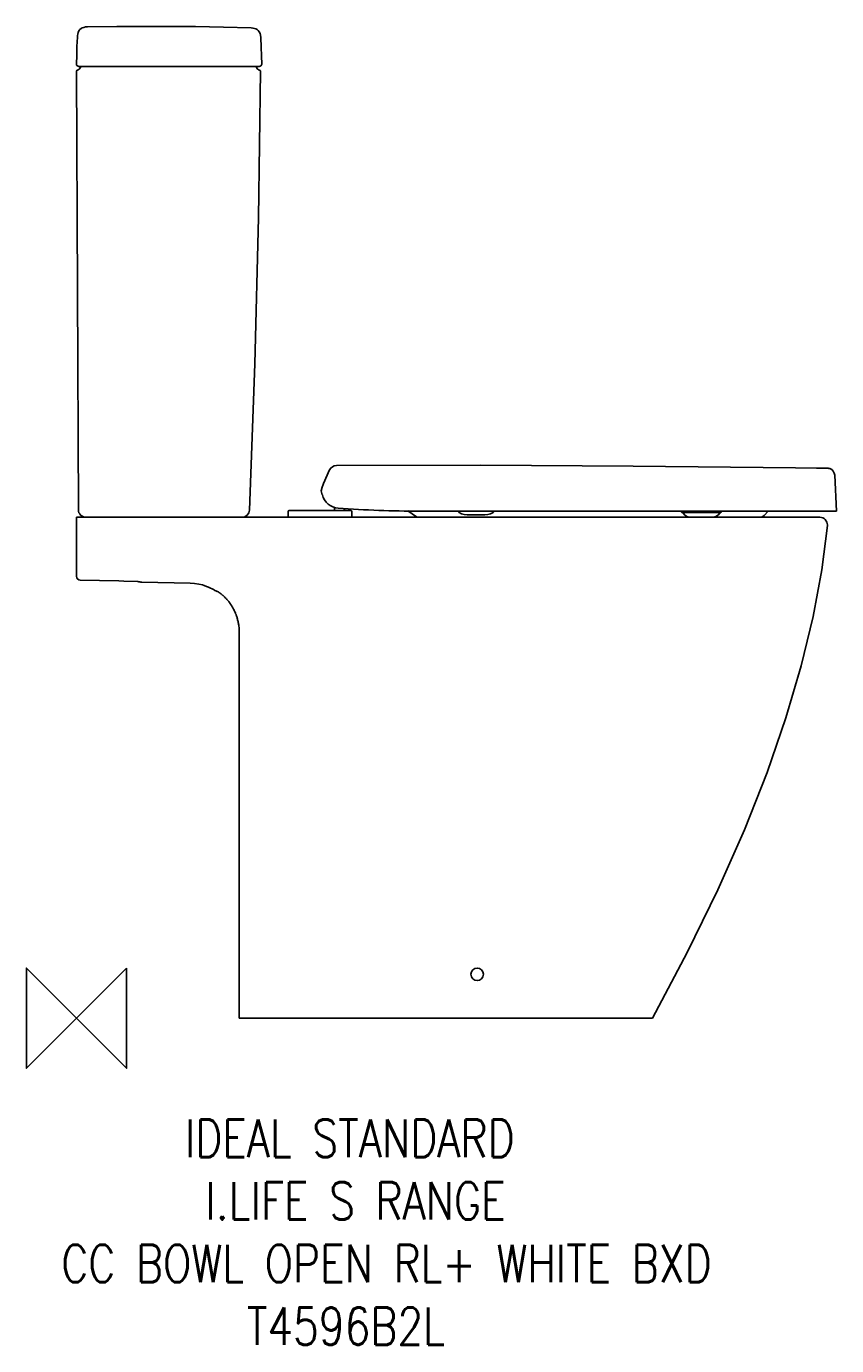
# Model space of a CAD drawing. Header units: millimetres. Extents: x 43041 to 43688, y -1469 to -415.
import ezdxf

# ---------------------------------------------------------------- set-up
doc = ezdxf.new("R2010")
doc.units = ezdxf.units.MM
doc.header["$LTSCALE"] = 54.820741
doc.layers.get('0').update_dxf_attribs({"linetype": 'CONTINUOUS'})
doc.layers.add('ORIGIN', color=6, linetype='CONTINUOUS')
doc.styles.get("Standard").update_dxf_attribs({"font": 'txt', "width": 0.8})

# ---------------------------------------------------------------- blocks, each defined once
blk = doc.blocks.new('ORIGIN')
at = {"layer": 'ORIGIN'}
blk.add_lwpolyline([(-20, 20), (-20, -20), (20, 20), (20, -20)], close=True, dxfattribs=at)

msp = doc.modelspace()

# ---------------------------------------------------------------- linework, layer by layer
at = {"color": 2, "linetype": 'Continuous'}
for p, q in [((43145.7, -415.1), (43135.7, -415.1)), ((43158.7, -415.2), (43145.7, -415.1)), ((43173.2, -415.3), (43158.7, -415.2)), ((43175.7, -415.3), (43173.2, -415.3)), ((43081.1, -430.7), (43080.9, -438.3)), ((43081.1, -431.1), (43081.4, -423.8)), ((43081.4, -423.8), (43081.5, -423.1)), ((43081.5, -423.6), (43081.4, -423.8)), ((43081.5, -422.4), (43081.5, -423.1)), ((43081.5, -423.1), (43081.5, -423.1)), ((43081.5, -423.3), (43081.5, -423.6)), ((43080.9, -438), (43080.7, -445.2)), ((43080.7, -445.2), (43080.9, -438.3)), ((43080.7, -445.2), (43080.8, -445.8)), ((43080.7, -451), (43082.2, -801.2)), ((43080.8, -445.8), (43081.1, -446.3)), ((43081.1, -446.3), (43081.5, -446.7)), ((43081.5, -446.7), (43082, -447)), ((43082, -447), (43082.7, -447.1)), ((43082.7, -447.1), (43226.7, -447.1)), ((43227.3, -447), (43226.7, -447.1)), ((43080.7, -457.5), (43080.7, -457.6)), ((43080.7, -457.5), (43080.7, -457.5)), ((43282.6, -769.9), (43283.2, -768.8)), ((43525.3, -766.2), (43654.8, -767.6)), ((43282.8, -769.3), (43277.9, -780.2)), ((43687.7, -802.2), (43686.2, -773.6)), ((43276.1, -785.9), (43276.9, -783.1)), ((43277, -789.1), (43276.1, -785.9)), ((43286.7, -799.3), (43286.7, -801.7)), ((43294.7, -800.2), (43294.7, -801.7)), ((43080.7, -854.3), (43080.7, -807.1)), ((43080.7, -807.1), (43674.4, -807.1)), ((43249.8, -807.1), (43249.8, -802.5)), ((43299.7, -801.7), (43250.6, -801.7)), ((43300.5, -807.1), (43300.5, -802.5)), ((43352.1, -806.7), (43345.3, -802.1)), ((43352.1, -806.7), (43352.7, -807.1)), ((43687.7, -802.2), (43354.5, -802.2)), ((43563.7, -802.2), (43563.7, -802.8)), ((43595.3, -803.3), (43564.2, -803.3)), ((43595.8, -802.8), (43595.9, -802.2)), ((43633.1, -802.2), (43629.8, -805.6)), ((43675.6, -807.2), (43674.4, -807.1)), ((43676.7, -807.6), (43675.6, -807.2)), ((43677.8, -808.1), (43676.7, -807.6)), ((43678.7, -808.9), (43677.8, -808.1)), ((43680, -810.9), (43678.7, -808.9)), ((43680.4, -813.7), (43680.4, -813.2)), ((43083.6, -857.3), (43114.4, -858)), ((43129.7, -858.4), (43129.7, -858.4)), ((43133, -858.9), (43171.4, -859.8)), ((43190.9, -865.3), (43191.3, -865.5)), ((43191.3, -865.5), (43192, -865.9)), ((43193.1, -866.4), (43193.1, -866.4)), ((43194.4, -867), (43194.5, -867.1)), ((43194.5, -867.1), (43194.7, -867.2)), ((43210.7, -898.6), (43210.7, -1207.1)), ((43540.7, -1207.1), (43210.7, -1207.1))]:
    msp.add_line(p, q, dxfattribs=at)
for points in [[(43081.5, -422.4), (43081.7, -421.4), (43082.1, -419.9), (43082.7, -418.7), (43083.4, -417.7), (43084.3, -416.9)], [(43084.3, -416.9), (43085.3, -416.3), (43086.5, -415.9), (43087.8, -415.6), (43089.4, -415.5)], [(43135.7, -415.1), (43112.9, -415.2), (43089.4, -415.5)], [(43220.2, -416.3), (43198.1, -415.7), (43175.7, -415.3)], [(43220.2, -416.3), (43221.6, -416.5), (43222.8, -416.7), (43224, -417.1), (43224.9, -417.6)], [(43224.9, -417.6), (43225.9, -418.4), (43226.7, -419.4), (43227.3, -420.7), (43227.7, -422.2), (43227.9, -423.9)], [(43228.6, -445.2), (43228.5, -438.6), (43228.3, -431.6), (43227.9, -423.9)], [(43080.7, -451), (43080.8, -450.7), (43080.9, -450.4), (43081.2, -450.2), (43081.5, -450.1)], [(43227.6, -451), (43226.1, -568), (43223.2, -684.5), (43218.9, -801.4)], [(43288.3, -765.8), (43403.4, -765.5), (43525.3, -766.2)], [(43680.3, -767.9), (43671.8, -767.8), (43654.8, -767.6)], [(43680.3, -767.9), (43681, -768), (43681.6, -768.1), (43682.3, -768.3)], [(43682.3, -768.3), (43683.8, -769.1), (43685, -770.3), (43685.9, -771.9), (43686.2, -773.6)], [(43399.8, -805.3), (43397.4, -805.2), (43395.1, -805.2), (43392.8, -805.1), (43390.4, -805), (43388.1, -804.4), (43386.2, -803.2), (43385.5, -802.2)], [(43399.8, -805.3), (43402.2, -805.2), (43404.5, -805.2), (43406.8, -805.1), (43409.1, -805), (43411.4, -804.4), (43413.4, -803.2), (43414.1, -802.2)], [(43572.6, -807.1), (43570.4, -807), (43568.1, -806.4), (43566.2, -805.1), (43564.8, -803.3)], [(43586.9, -807.1), (43589.1, -807), (43591.4, -806.4), (43593.4, -805.1), (43594.8, -803.3)], [(43627.9, -807.1), (43628.4, -806.9), (43629.8, -805.6)], [(43680.4, -813.2), (43680.3, -812.1), (43680, -810.9)], [(43680.4, -813.7), (43675.9, -849.1), (43668.9, -886.4), (43659.4, -925.8), (43647.2, -967.2), (43632.2, -1010.9), (43614.1, -1056.7), (43592.9, -1104.7), (43568.5, -1154.8), (43540.7, -1207.1)], [(43114.4, -858), (43118.4, -858.1), (43129.6, -858.4)], [(43171.4, -859.8), (43174.9, -860), (43178.4, -860.6), (43181.2, -861.2)], [(43181.2, -861.2), (43182.6, -861.7), (43184.4, -862.3), (43186.1, -862.9), (43187.6, -863.6), (43189, -864.3), (43190.2, -864.9), (43190.9, -865.3)], [(43192, -865.9), (43192.2, -866), (43192.4, -866.1), (43192.7, -866.2), (43192.9, -866.3), (43193.1, -866.4)], [(43193.8, -866.6), (43193.8, -866.6), (43193.9, -866.6), (43194, -866.7), (43194.1, -866.8), (43194.2, -866.9), (43194.4, -867)], [(43194.7, -867.2), (43194.9, -867.4), (43195.1, -867.5), (43195.3, -867.6), (43195.5, -867.8), (43195.7, -868), (43196, -868.1), (43196.2, -868.3), (43196.4, -868.5), (43196.6, -868.7), (43196.9, -868.9), (43197.1, -869.1), (43197.3, -869.3), (43197.6, -869.5), (43197.8, -869.7), (43198, -869.9), (43198.3, -870.1), (43198.5, -870.3), (43198.8, -870.6), (43199, -870.8), (43199.3, -871.1), (43199.5, -871.3), (43199.8, -871.6), (43200.1, -871.9), (43200.3, -872.2), (43200.6, -872.5), (43200.9, -872.8), (43201.1, -873.1), (43201.4, -873.4), (43201.7, -873.8), (43202, -874.1), (43202.3, -874.5), (43202.6, -874.8), (43202.8, -875.2), (43203.1, -875.6), (43203.4, -876), (43203.7, -876.4), (43204, -876.8), (43204.3, -877.2), (43204.5, -877.7), (43204.8, -878.1), (43205.1, -878.6), (43205.4, -879), (43205.6, -879.5), (43205.9, -880), (43206.1, -880.5), (43206.4, -880.9), (43206.6, -881.5), (43206.9, -882), (43207.1, -882.5), (43207.4, -883), (43207.6, -883.6), (43207.8, -884.1), (43208.1, -884.7), (43208.3, -885.3), (43208.5, -885.9), (43208.7, -886.5), (43208.9, -887.1), (43209.1, -887.8), (43209.3, -888.4), (43209.4, -889.1), (43209.6, -889.8), (43209.8, -890.4), (43209.9, -891.1), (43210, -891.9), (43210.2, -892.6), (43210.3, -893.3), (43210.4, -894)], [(43210.7, -898.6), (43210.6, -896.5), (43210.5, -895.2), (43210.4, -894)]]:
    msp.add_lwpolyline(points, dxfattribs=at)
msp.add_circle((43400.7, -1172.1), 5, dxfattribs=at)
for centre, radius, start, end in [((43082.5, -445.2), 1.8, 178.8968, 197.9227), ((43081.7, -451), 1, 102.4621, 180.2387), ((43080.8, -447.1), 3, 282.4621, 336.4218), ((43085.4, -449.1), 2, 90, 156.4218), ((43222.9, -449.1), 2, 23.5782, 90), ((43227.5, -447.1), 3, 203.5782, 257.3325), ((43226.6, -451), 1, 359.5458, 77.3317), ((43226.8, -445.2), 1.8, 285.0021, 1.1085), ((43288.3, -771.8), 6, 90.2569, 155.7097), ((43295.6, -787.9), 19.3, 156.4388, 165.7427), ((43290.7, -785.9), 14, 193.1817, 265.8832), ((43354.5, 97.8), 900, 265.8711, 270), ((43088.2, -801.1), 6, 180.2387, 270), ((43212.9, -801.1), 6, 270, 357.5994), ((43250.6, -802.5), 0.8, 90, 180), ((43299.7, -802.5), 0.8, 0, 90), ((43564.2, -802.8), 0.5, 185, 270), ((43595.3, -802.8), 0.5, 270, 355), ((43083.7, -854.3), 3, 180, 268.6341), ((43133.2, -846.9), 12, 253.2794, 269), ((43180.7, -904.4), 40, 70.6685, 71.9149)]:
    msp.add_arc(centre, radius, start, end, dxfattribs=at)

# ---------------------------------------------------------------- block references
at = {"color": 2, "linetype": 'Continuous', "xscale": -2, "yscale": 2, "zscale": 2}
msp.add_blockref('ORIGIN', (43080.7, -1207.1), dxfattribs=at)

# ---------------------------------------------------------------- texts
at = {"color": 2, "insert": (43002.7, -1288), "char_height": 6, "attachment_point": 1}
msp.add_mtext_dynamic_manual_height_columns('{\\Fsimplex|c204;\\H4.9999x;\\C256;\\c16777215;        \\Fsimplex|c0;  IDEAL STANDARD\\P           \\Fsimplex|c204;I.LIFE \\Fsimplex|c0;S RANGE\\P    CC BOWL OPEN RL+ WHITE BXD  \\Fsimplex|c204; ^I\\Fsimplex|c0;                              \\P             T4596B2L   }', width=882.501, gutter_width=1, heights=[0], dxfattribs=at)

doc.saveas('drawing.dxf')
